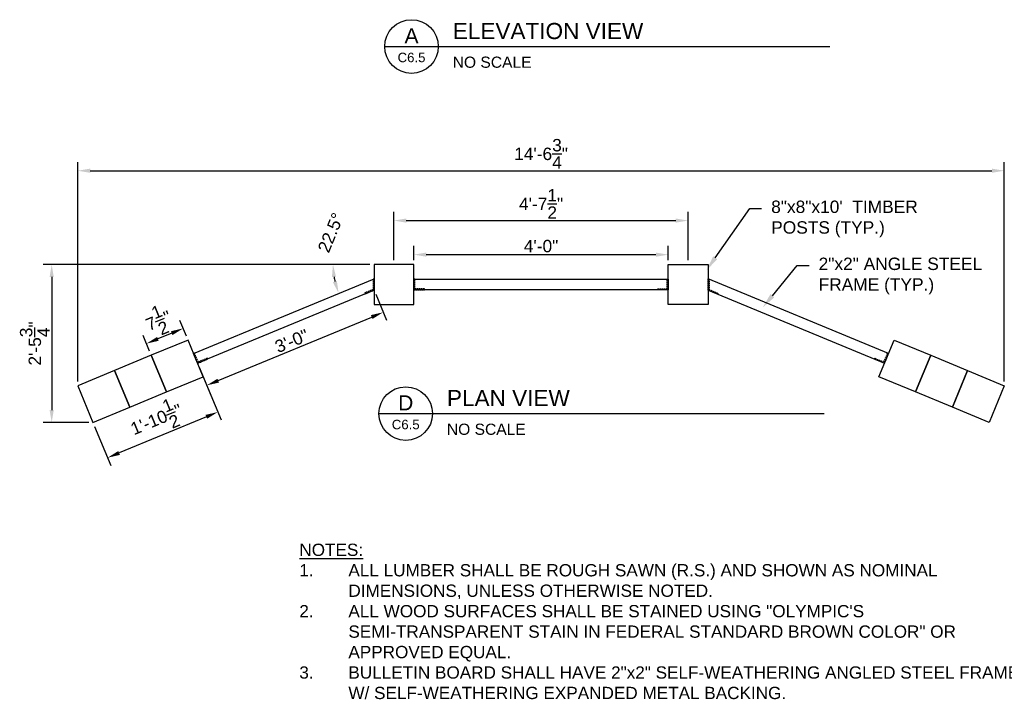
# Model space of a CAD drawing. Header units: feet. Extents: x -114 to 1432, y 355 to 669.
# Tile 93 of 195: x 1025 to 1211, y 391 to 519. Entities that reach past the tile are written whole.
import ezdxf
from ezdxf import colors
from ezdxf.entities.mleader import LeaderData, LeaderLine
from ezdxf.enums import TextEntityAlignment as Align
from ezdxf.math import Vec2, Vec3

# ---------------------------------------------------------------- set-up
doc = ezdxf.new("R2010")
doc.units = ezdxf.units.FT
doc.header["$MEASUREMENT"] = 0
doc.linetypes.add('DOT', pattern=[0.25, 0, -0.25])
doc.linetypes.add('HIDDEN', pattern=[0.375, 0.25, -0.125])
for name, color, linetype in [('A-BULLETINBOARD', 3, 'Continuous'), ('A-HIDDEN', 8, 'DOT'), ('A-POSTS&BEAMS', 5, 'Continuous'), ('G-ANNO-DIM', 2, 'Continuous'), ('G-ANNO-TXT', 7, 'Continuous'), ('Z-SYMS-GENL', 7, 'Continuous')]:
    doc.layers.add(name, color=color, linetype=linetype)
doc.styles.add('Arial', font='arial.ttf')
doc.dimstyles.new('MS-16A', dxfattribs={"dimscale": 13, "dimtxt": 0.18, "dimasz": 0.18, "dimexe": 0.125, "dimexo": 0.0625, "dimgap": 0.03125, "dimtad": 1, "dimdec": 3, "dimzin": 3, "dimdsep": 46, "dimlunit": 4, "dimtxsty": 'Arial', "dimcen": 0.03125, "dimclrd": 2, "dimclre": 2, "dimclrt": 7, "dimadec": 1, "dimazin": 0, "dimtfac": 1, "dimtdec": 3, "dimtofl": 0, "dimtmove": 0, "dimatfit": 3, "dimfxl": 1, "dimtolj": 1, "dimtzin": 0, "dimarcsym": 0})

# ---------------------------------------------------------------- blocks, each defined once
blk = doc.blocks.new('*D612')
at = {"layer": 'Defpoints', "color": 0, "transparency": 16777216}
for p in [(1151.43, 481.49), (1095.93, 473.2), (1151.43, 473.2)]:
    blk.add_point(p, dxfattribs=at)
at = {"layer": 'G-ANNO-DIM', "color": 2, "lineweight": -2, "transparency": 16777216}
for p, q in [((1095.93, 474.01), (1095.93, 483.11)), ((1151.43, 474.01), (1151.43, 483.11)), ((1098.27, 481.49), (1149.09, 481.49))]:
    blk.add_line(p, q, dxfattribs=at)
at = {"layer": 'G-ANNO-DIM', "color": 2, "transparency": 16777216}
for points in [[(1098.27, 481.88), (1098.27, 481.1), (1095.93, 481.49)], [(1149.09, 481.88), (1149.09, 481.1), (1151.43, 481.49)]]:
    blk.add_solid(points, dxfattribs=at)
at = {"layer": 'G-ANNO-DIM', "color": 7, "transparency": 16777216, "insert": (1123.68, 484.63), "char_height": 2.34, "attachment_point": 5, "style": 'Arial'}
blk.add_mtext('\\A1;4\'-7{\\H1x;\\S1/2;}"', dxfattribs=at)
blk = doc.blocks.new('*D613')
at = {"layer": 'Defpoints', "color": 0, "transparency": 16777216}
for p in [(1147.68, 475.07), (1099.68, 473.2), (1147.68, 473.2)]:
    blk.add_point(p, dxfattribs=at)
at = {"layer": 'G-ANNO-DIM', "color": 2, "lineweight": -2, "transparency": 16777216}
for p, q in [((1099.68, 474.01), (1099.68, 476.7)), ((1147.68, 474.01), (1147.68, 476.7)), ((1102.02, 475.07), (1145.34, 475.07))]:
    blk.add_line(p, q, dxfattribs=at)
at = {"layer": 'G-ANNO-DIM', "color": 2, "transparency": 16777216}
for points in [[(1102.02, 475.46), (1102.02, 474.68), (1099.68, 475.07)], [(1145.34, 475.46), (1145.34, 474.68), (1147.68, 475.07)]]:
    blk.add_solid(points, dxfattribs=at)
at = {"layer": 'G-ANNO-DIM', "color": 7, "transparency": 16777216, "insert": (1123.68, 476.67), "char_height": 2.34, "attachment_point": 5, "style": 'Arial'}
blk.add_mtext('\\A1;4\'-0"', dxfattribs=at)
blk = doc.blocks.new('*D614')
at = {"layer": 'Defpoints', "color": 0, "transparency": 16777216}
for p in [(1211.04, 490.89), (1036.31, 450.37), (1211.04, 450.37)]:
    blk.add_point(p, dxfattribs=at)
at = {"layer": 'G-ANNO-DIM', "color": 2, "lineweight": -2, "transparency": 16777216}
for p, q in [((1036.31, 451.18), (1036.31, 492.52)), ((1211.04, 451.18), (1211.04, 492.52)), ((1038.65, 490.89), (1208.7, 490.89))]:
    blk.add_line(p, q, dxfattribs=at)
at = {"layer": 'G-ANNO-DIM', "color": 2, "transparency": 16777216}
for points in [[(1038.65, 491.28), (1038.65, 490.5), (1036.31, 490.89)], [(1208.7, 491.28), (1208.7, 490.5), (1211.04, 490.89)]]:
    blk.add_solid(points, dxfattribs=at)
at = {"layer": 'G-ANNO-DIM', "color": 7, "transparency": 16777216, "insert": (1123.68, 494.07), "char_height": 2.34, "attachment_point": 5, "style": 'Arial'}
blk.add_mtext('\\A1;14\'-6{\\H1x;\\S3/4;}"', dxfattribs=at)
blk = doc.blocks.new('*D615')
at = {"layer": 'Defpoints', "color": 0, "transparency": 16777216}
for p in [(1092.18, 468.37), (1093.9, 464.2), (1058.92, 454.59)]:
    blk.add_point(p, dxfattribs=at)
at = {"layer": 'G-ANNO-DIM', "color": 2, "lineweight": -2, "transparency": 16777216}
for p, q in [((1092.49, 467.62), (1094.52, 462.7)), ((1062.8, 451.32), (1091.74, 463.31)), ((1059.23, 453.84), (1061.26, 448.92))]:
    blk.add_line(p, q, dxfattribs=at)
at = {"layer": 'G-ANNO-DIM', "color": 2, "transparency": 16777216}
for points in [[(1091.59, 463.67), (1091.89, 462.95), (1093.9, 464.2)], [(1062.65, 451.68), (1062.95, 450.96), (1060.64, 450.43)]]:
    blk.add_solid(points, dxfattribs=at)
at = {"layer": 'G-ANNO-DIM', "color": 7, "transparency": 16777216, "insert": (1076.66, 458.79), "char_height": 2.34, "attachment_point": 5, "rotation": 22.5, "style": 'Arial'}
blk.add_mtext('\\A1;3\'-0"', dxfattribs=at)
blk = doc.blocks.new('*D616')
at = {"layer": 'Defpoints', "color": 0, "transparency": 16777216}
for p in [(1057.1, 458.98), (1049.26, 458.3), (1050.17, 456.11)]:
    blk.add_point(p, dxfattribs=at)
at = {"layer": 'G-ANNO-DIM', "color": 2, "lineweight": -2, "transparency": 16777216}
for p, q in [((1056.79, 459.73), (1055.57, 462.67)), ((1049.86, 456.86), (1048.64, 459.8)), ((1054.03, 460.27), (1051.42, 459.19))]:
    blk.add_line(p, q, dxfattribs=at)
at = {"layer": 'G-ANNO-DIM', "color": 2, "transparency": 16777216}
for points in [[(1053.88, 460.63), (1054.18, 459.91), (1056.19, 461.17)], [(1051.27, 459.55), (1051.57, 458.83), (1049.26, 458.3)]]:
    blk.add_solid(points, dxfattribs=at)
at = {"layer": 'G-ANNO-DIM', "color": 7, "transparency": 16777216, "insert": (1051.52, 462.64), "char_height": 2.34, "attachment_point": 5, "rotation": 22.5, "style": 'Arial'}
blk.add_mtext('\\A1;7{\\H1x;\\S1/2;}"', dxfattribs=at)
blk = doc.blocks.new('*D617')
at = {"layer": 'Defpoints', "color": 0, "transparency": 16777216}
for p in [(1092.18, 473.2), (1031.39, 443.44), (1039.18, 443.44)]:
    blk.add_point(p, dxfattribs=at)
at = {"layer": 'G-ANNO-DIM', "color": 2, "lineweight": -2, "transparency": 16777216}
for p, q in [((1091.36, 473.2), (1029.76, 473.2)), ((1031.39, 470.86), (1031.39, 445.78)), ((1038.37, 443.44), (1029.76, 443.44))]:
    blk.add_line(p, q, dxfattribs=at)
at = {"layer": 'G-ANNO-DIM', "color": 2, "transparency": 16777216}
for points in [[(1031, 470.86), (1031.78, 470.86), (1031.39, 473.2)], [(1031, 445.78), (1031.78, 445.78), (1031.39, 443.44)]]:
    blk.add_solid(points, dxfattribs=at)
at = {"layer": 'G-ANNO-DIM', "color": 7, "transparency": 16777216, "insert": (1028.21, 458.32), "char_height": 2.34, "attachment_point": 5, "rotation": 90, "style": 'Arial'}
blk.add_mtext('\\A1;2\'-5{\\H1x;\\S3/4;}"', dxfattribs=at)
blk = doc.blocks.new('*D618')
at = {"layer": 'Defpoints', "color": 0, "transparency": 16777216}
for p in [(1092.18, 473.2), (1099.68, 473.2), (1092.18, 470.53), (1084.92, 469.53), (1058.15, 456.44)]:
    blk.add_point(p, dxfattribs=at)
at = {"layer": 'G-ANNO-DIM', "color": 2, "lineweight": -2, "transparency": 16777216}
blk.add_line((1091.36, 473.2), (1082.81, 473.2), dxfattribs=at)
blk.add_arc((1098.62, 473.2), 14.18, 189.4651, 193.0349, dxfattribs=at)
at = {"layer": 'G-ANNO-DIM', "color": 2, "transparency": 16777216}
for points in [[(1084.24, 470.83), (1085.02, 470.9), (1084.43, 473.2)], [(1085.17, 470.12), (1084.43, 469.88), (1085.51, 467.77)]]:
    blk.add_solid(points, dxfattribs=at)
at = {"layer": 'G-ANNO-DIM', "color": 7, "transparency": 16777216, "insert": (1084.03, 479.22), "char_height": 2.34, "attachment_point": 5, "rotation": 67.5575, "style": 'Arial'}
blk.add_mtext('\\A1;22.5°', dxfattribs=at)
blk = doc.blocks.new('*D619')
at = {"layer": 'Defpoints', "color": 0, "transparency": 16777216}
for p in [(1059.97, 452.05), (1039.18, 443.44), (1041.94, 436.79)]:
    blk.add_point(p, dxfattribs=at)
at = {"layer": 'G-ANNO-DIM', "color": 2, "lineweight": -2, "transparency": 16777216}
for p, q in [((1060.28, 451.3), (1063.34, 443.9)), ((1060.56, 444.5), (1044.1, 437.68)), ((1039.49, 442.69), (1042.56, 435.29))]:
    blk.add_line(p, q, dxfattribs=at)
at = {"layer": 'G-ANNO-DIM', "color": 2, "transparency": 16777216}
for points in [[(1060.41, 444.86), (1060.71, 444.14), (1062.72, 445.4)], [(1043.95, 438.05), (1044.25, 437.32), (1041.94, 436.79)]]:
    blk.add_solid(points, dxfattribs=at)
at = {"layer": 'G-ANNO-DIM', "color": 7, "transparency": 16777216, "insert": (1051.12, 444.02), "char_height": 2.34, "attachment_point": 5, "rotation": 22.5, "style": 'Arial'}
blk.add_mtext('\\A1;1\'-10{\\H1x;\\S1/2;}"', dxfattribs=at)
blk = doc.blocks.new('DETAIL-TITLE')
at = {"color": 7, "linetype": 'Continuous'}
blk.add_line((-0.312, 0), (0.312, 0), dxfattribs=at)
blk.add_circle((0, 0), 0.312, dxfattribs=at)
at = {"layer": 'Z-SYMS-GENL', "linetype": 'Continuous', "const_width": 0.0156}
blk.add_lwpolyline([(0.312, 0), (4.873, 0)], dxfattribs=at)
at = {"style": 'Arial'}
blk.add_attdef('SCALE', (0.479, -0.247), '', height=0.13, dxfattribs=at)
at = {"layer": 'Z-SYMS-GENL', "linetype": 'Continuous', "style": 'Arial'}
for tag, height, p in [('X', 0.175, (0, 0.125)), ('XX', 0.11, (0, -0.127))]:
    blk.add_attdef(tag, text='', height=height, dxfattribs=at).set_placement(p, align=Align.MIDDLE)
at = {"layer": 'Z-SYMS-GENL', "style": 'Arial'}
blk.add_attdef('DETAIL_TITLE', (0.48, 0.087), '', height=0.188, dxfattribs=at)

msp = doc.modelspace()

# ---------------------------------------------------------------- linework, layer by layer
at = {"layer": 'A-BULLETINBOARD', "linetype": 'Continuous'}
for points in [[(1092.1756, 470.5308), (1092.1756, 468.366), (1058.9159, 454.5894), (1058.1505, 456.4371)], [(1147.6756, 470.4484), (1147.6756, 468.4484), (1099.6756, 468.4484), (1099.6756, 470.4484)], [(1155.1756, 470.5308), (1155.1756, 468.366), (1188.4352, 454.5894), (1189.2006, 456.4371)]]:
    msp.add_lwpolyline(points, close=True, dxfattribs=at)
at = {"layer": 'A-HIDDEN', "linetype": 'HIDDEN'}
for points in [[(1090.2561, 467.7738), (1090.3278, 467.6006), (1092.1756, 468.366), (1092.1756, 470.5308), (1091.9881, 470.4531), (1091.9881, 468.4913)], [(1099.6756, 468.4484), (1101.6756, 468.4484), (1101.6756, 468.6359), (1099.8631, 468.6359), (1099.8631, 470.4484), (1099.6756, 470.4484)], [(1147.6756, 468.4484), (1145.6756, 468.4484), (1145.6756, 468.6359), (1147.4881, 468.6359), (1147.4881, 470.4484), (1147.6756, 470.4484)], [(1157.0951, 467.7738), (1157.0233, 467.6006), (1155.1756, 468.366), (1155.1756, 470.5308), (1155.3631, 470.4531), (1155.3631, 468.4913)], [(1058.9159, 454.5894), (1060.7637, 455.3547), (1060.6919, 455.528), (1059.0174, 454.8343), (1058.3238, 456.5089), (1058.1505, 456.4371)], [(1188.4352, 454.5894), (1186.5875, 455.3547), (1186.6592, 455.528), (1188.3338, 454.8343), (1189.0274, 456.5089), (1189.2006, 456.4371)]]:
    msp.add_lwpolyline(points, close=True, dxfattribs=at)
at = {"layer": 'A-POSTS&BEAMS'}
for points in [[(1099.6756, 473.1984), (1092.1756, 473.1984), (1092.1756, 465.6984), (1099.6756, 465.6984)], [(1147.6756, 473.1984), (1155.1756, 473.1984), (1155.1756, 465.6984), (1147.6756, 465.6984)], [(1059.9683, 452.0487), (1057.0982, 458.9778), (1050.1691, 456.1077), (1053.0392, 449.1786)], [(1187.3829, 452.0487), (1190.253, 458.9778), (1197.1821, 456.1077), (1194.3119, 449.1786)], [(1053.0392, 449.1786), (1050.1691, 456.1077), (1043.24, 453.2375), (1046.1101, 446.3084)], [(1194.3119, 449.1786), (1197.1821, 456.1077), (1204.1112, 453.2375), (1201.241, 446.3084)], [(1046.1101, 446.3084), (1043.24, 453.2375), (1036.3109, 450.3674), (1039.181, 443.4383)], [(1201.241, 446.3084), (1204.1112, 453.2375), (1211.0403, 450.3674), (1208.1701, 443.4383)]]:
    msp.add_lwpolyline(points, close=True, dxfattribs=at)

# ---------------------------------------------------------------- block references
at = {"layer": 'G-ANNO-TXT', "xscale": 16.2, "yscale": 16.2, "zscale": 16.2}
for p, values in [((1099.2514, 514.2973), {'X': 'A', 'XX': 'C6.5', 'DETAIL_TITLE': 'ELEVATION VIEW', 'SCALE': 'NO SCALE'}), ((1098.1545, 445.1022), {'X': 'D', 'XX': 'C6.5', 'DETAIL_TITLE': 'PLAN VIEW', 'SCALE': 'NO SCALE'})]:
    msp.add_blockref('DETAIL-TITLE', p, dxfattribs=at).add_auto_attribs(values)

# ---------------------------------------------------------------- texts
at = {"layer": 'G-ANNO-TXT', "insert": (1078.0932, 420.5833), "char_height": 2.3125, "width": 136.647287, "attachment_point": 1, "style": 'Arial'}
msp.add_mtext('{\\L\\C3;NOTES:\\l\\P\\pxi-4,l4,t4;\\C7;1.^IALL LUMBER SHALL BE ROUGH SAWN (R.S.) AND SHOWN AS NOMINAL DIMENSIONS, UNLESS OTHERWISE NOTED.\\P2.^IALL WOOD SURFACES SHALL BE STAINED USING "OLYMPIC\'S SEMI-TRANSPARENT STAIN IN FEDERAL STANDARD BROWN COLOR" OR APPROVED EQUAL.\\P3.^IBULLETIN BOARD SHALL HAVE 2"x2" SELF-WEATHERING ANGLED STEEL FRAME W/ SELF-WEATHERING EXPANDED METAL BACKING.\\P4.^IALL FASTENER HARDWARE SHALL BE GALVANIZED.}', dxfattribs=at)

# ---------------------------------------------------------------- dimensions: what is measured, and where the dimension line sits
at = {"layer": 'G-ANNO-DIM'}
for base, p1, p2, picture, middle in [((1211.0403, 490.8901), (1036.3109, 450.3674), (1211.0403, 450.3674), '*D614', (1123.6756, 494.0718)), ((1151.4256, 481.4862), (1095.9256, 473.1984), (1151.4256, 473.1984), '*D612', (1123.6756, 484.6321)), ((1147.6756, 475.0739), (1099.6756, 473.1984), (1147.6756, 473.1984), '*D613', (1123.6756, 476.6749))]:
    dim = msp.add_linear_dim(base=base, p1=p1, p2=p2, dimstyle='MS-16A', dxfattribs=at)
    dim.commit()
    dim.dimension.update_dxf_attribs({"geometry": picture, "text_midpoint": middle})
dim = msp.add_angular_dim_2l(base=(1084.9179, 469.528), line1=((1058.1505, 456.4371), (1092.1756, 470.5308)), line2=((1099.6756, 473.1984), (1092.1756, 473.1984)), dimstyle='MS-16A', dxfattribs=at)
dim.commit()
dim.dimension.update_dxf_attribs({"geometry": '*D618', "text_midpoint": (1085.5087, 478.6121), "dimtype": 162})
dim = msp.add_linear_dim(base=(1031.3879, 443.4383), p1=(1092.1756, 473.1984), p2=(1039.181, 443.4383), angle=90, dimstyle='MS-16A', dxfattribs=at)
dim.commit()
dim.dimension.update_dxf_attribs({"geometry": '*D617', "text_midpoint": (1028.2061, 458.3183)})
for p1, p2, distance, picture, middle in [((1058.9159, 454.5894), (1092.1756, 468.366), -4.5063, '*D615', (1076.6572, 458.7943)), ((1057.0982, 458.9778), (1050.1691, 456.1077), -2.3718, '*D616', (1051.5221, 462.6404)), ((1059.9683, 452.0487), (1039.181, 443.4383), 7.1968, '*D619', (1051.1172, 444.0194))]:
    dim = msp.add_aligned_dim(p1=p1, p2=p2, distance=distance, dimstyle='MS-16A', dxfattribs=at)
    dim.commit()
    dim.dimension.update_dxf_attribs({"geometry": picture, "text_midpoint": middle})

# ---------------------------------------------------------------- leaders
at = {"layer": 'G-ANNO-TXT'}
ml = msp.add_multileader_mtext('Standard', dxfattribs=at)
ml.set_content('8"x8"x10\'  TIMBER\\PPOSTS (TYP.)', color=7, style='Arial')
ml.set_leader_properties(color=2, linetype='ByLayer', lineweight=-1)
ml.build(insert=Vec2(0, 0))
ml.multileader.update_dxf_attribs({"dogleg_length": 0.125, "arrow_head_size": 2.88, "scale": 18})
ctx = ml.context
ctx.base_point, ctx.scale, ctx.char_height, ctx.arrow_head_size, ctx.landing_gap_size, ctx.plane_origin = Vec3(1165.2771, 483.7501), 18, 2.34, 2.88, 1.8, Vec3(1149.3459, 468.5289)
notes = []
notes.append((ctx, [(0, (1, 1, 0), (1163.0271, 483.7501), (1, 0), 2.25, [(0, [(1154.8717, 472.1142)], 0, [])])]))
ctx.mtext.insert, ctx.mtext.flow_direction = Vec3(1167.0771, 485.2641), 5
ml = msp.add_multileader_mtext('Standard', dxfattribs=at)
ml.set_content('2"x2" ANGLE STEEL\\PFRAME (TYP.)', color=7, style='Arial')
ml.set_leader_properties(color=2, linetype='ByLayer', lineweight=-1)
ml.build(insert=Vec2(0, 0))
ml.multileader.update_dxf_attribs({"dogleg_length": 0.125, "arrow_head_size": 2.88, "scale": 18})
ctx = ml.context
ctx.base_point, ctx.scale, ctx.char_height, ctx.arrow_head_size, ctx.landing_gap_size, ctx.plane_origin = Vec3(1174.2202, 472.9951), 18, 2.34, 2.88, 1.8, Vec3(1132.2087, 472.6051)
notes.append((ctx, [(0, (1, 1, 0), (1171.9702, 472.9951), (1, 0), 2.25, [(0, [(1165.474, 465.1018)], 0, [])])]))
ctx.mtext.insert, ctx.mtext.flow_direction = Vec3(1176.0202, 474.5091), 5
for ctx, leaders in notes:
    for number, flags, end, landing, length, lines in leaders:
        leader = LeaderData()
        leader.index, (leader.has_last_leader_line, leader.has_dogleg_vector, leader.attachment_direction) = number, flags
        leader.last_leader_point, leader.dogleg_vector, leader.dogleg_length = Vec3(end), Vec3(landing), length
        for number, points, colour, breaks in lines:
            line = LeaderLine()
            line.index, line.vertices, line.color, line.breaks = number, Vec3.list(points), colors.encode_raw_color(colour), breaks
            leader.lines.append(line)
        ctx.leaders.append(leader)

doc.saveas('drawing.dxf')
